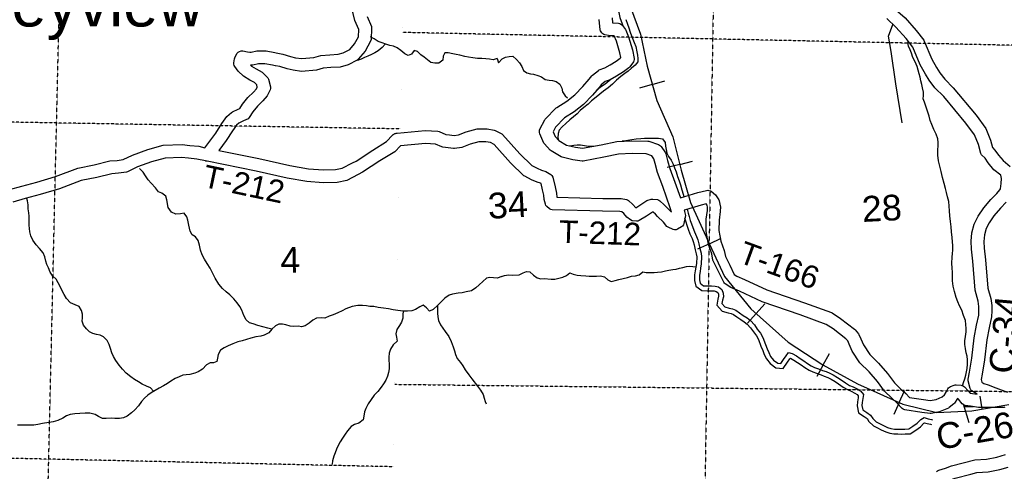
# Model space of a CAD drawing. Header units: feet. Extents: x -155 to 2562643, y -56 to 364810.
# Tile 40 of 121: x 2480336 to 2495666, y 247083 to 254106. Entities that reach past the tile are written whole.
import ezdxf
from ezdxf.enums import TextEntityAlignment as Align

# ---------------------------------------------------------------- set-up
doc = ezdxf.new("R2010")
doc.units = ezdxf.units.FT
doc.header["$MEASUREMENT"] = 0
for name, pattern in [('HIDDEN', [0.375, 0.25, -0.125]), ('HIDDEN2', [0.1875, 0.125, -0.0625]), ('water', [0])]:
    doc.linetypes.add(name, pattern=pattern)
for name, color, linetype in [('COUNTY-RD', 7, 'Continuous'), ('CR-TEXT', 7, 'Continuous'), ('MTEXT', 2, 'Continuous'), ('RAILROAD', 6, 'Continuous'), ('SECTION', 8, 'HIDDEN2'), ('SECTION-TEXT', 8, 'Continuous'), ('STREET-RURAL', 14, 'Continuous'), ('TOWNSHIP', 9, 'HIDDEN'), ('TR-TEXT', 6, 'Continuous'), ('TWP-RD', 6, 'Continuous'), ('WATERWAY', 14, 'water')]:
    doc.layers.add(name, color=color, linetype=linetype)
doc.styles.add('ARIAL', font='arial.ttf')

msp = doc.modelspace()

# ---------------------------------------------------------------- linework, layer by layer
at = {"layer": 'COUNTY-RD'}
for points in [[(2493948.42, 254922.1), (2493982.62, 254578.63), (2494008.46, 254236.43), (2494120.5, 254133.33), (2494292.24, 253940.84), (2494412.16, 253786.02), (2494418.85, 253774.5), (2494536.37, 253491.23), (2494609.78, 253363.29), (2494661.34, 253281.37), (2494737.92, 253180.99), (2494871.85, 253046.12), (2495227.93, 252621.61), (2495377.22, 252412.46), (2495452.01, 252230.5), (2495482.43, 252117.94), (2495520.44, 252079.28), (2495575.74, 252000.37), (2495646.11, 251915.71), (2495759.2, 251822.95)], [(2495241.64, 248279.94), (2495162.58, 248333.52), (2495146.43, 248351.36), (2495134.97, 248372.52), (2495103.87, 248490.99), (2495103.17, 248513.69), (2495125.59, 248627.02), (2495158.19, 248843.87), (2495194.51, 249159.26), (2495233.2, 249353.57), (2495269.3, 249510.52), (2495271.84, 249580.76), (2495271.01, 249646.38), (2495259.63, 249730.86), (2495210.8, 249897.39), (2495176.65, 250350.11), (2495154.18, 250537.52), (2495148.29, 250660.06), (2495160.13, 250793.58), (2495195.52, 250928.83), (2495258.27, 251051.66), (2495347.31, 251178.3), (2495457.11, 251308.34), (2495549.44, 251401.3), (2495597.55, 251459.65), (2495607.96, 251476.16), (2495619.03, 251559.85), (2495621.34, 251634.71), (2495610.07, 251686.5), (2495609.96, 251686.69), (2495504.52, 251773.18), (2495416.68, 251878.85), (2495366.19, 251950.89), (2495312.38, 252005.62), (2495299.56, 252027.99), (2495262.23, 252166.14), (2495201.02, 252315.06), (2495069.69, 252499.06), (2494724.02, 252911.15), (2494586.82, 253049.31), (2494496.86, 253167.22), (2494438.34, 253260.21), (2494356.53, 253402.79), (2494241.79, 253679.37), (2494138.38, 253812.88), (2493977.82, 253992.83), (2493834.74, 254124.5)], [(2495697.86, 251266.92), (2495604.71, 251173.14), (2495505.83, 251056.04), (2495429.97, 250948.14), (2495383.5, 250857.18), (2495357.87, 250759.2), (2495348.71, 250656), (2495353.6, 250554.25), (2495375.75, 250369.55), (2495408.64, 249933.45), (2495455.81, 249772.6), (2495470.85, 249661.04), (2495471.88, 249578.4), (2495468.48, 249484.25), (2495428.78, 249311.62), (2495392.26, 249128.25), (2495356.49, 248817.56), (2495322.69, 248592.73), (2495306.03, 248508.56), (2495315.83, 248471.27), (2495346.6, 248450.41), (2495417.27, 248425.5), (2495534.78, 248382.51), (2495715.69, 248313.94)], [(2495676.5, 248080.94), (2495663.14, 248077.1), (2495649.38, 248075.15), (2495320.44, 248074.39)], [(2494612.84, 247078.15), (2494627.96, 247090.86), (2494645.27, 247100.36), (2494751.82, 247133.92), (2494843.74, 247168.02), (2495208.7, 247262.42), (2495390.97, 247272.89), (2495548.34, 247305.05), (2495684.44, 247341.54)], [(2494827.02, 246948.5), (2494903.71, 246976.95), (2495143.76, 247038.94), (2495239.82, 247063.88), (2495416.87, 247074.05), (2495594.3, 247110.31), (2495725.01, 247145.36)]]:
    msp.add_lwpolyline(points, dxfattribs=at)
at = {"layer": 'RAILROAD'}
for p, q in [((2490184.98, 253099.19), (2490379.92, 253155.45)), ((2490184.98, 253099.19), (2489988.01, 253042.36)), ((2490614.39, 251855.39), (2490811.18, 251904.81)), ((2490614.39, 251855.39), (2490415.57, 251805.45)), ((2491074.16, 250622.11), (2491258.82, 250706.19)), ((2491074.16, 250622.11), (2490887.59, 250537.15)), ((2491802.49, 249537.4), (2491938.17, 249688.26)), ((2491802.49, 249537.4), (2491665.41, 249384.98)), ((2492846.17, 248736), (2492944.16, 248913.66)), ((2492846.17, 248736), (2492747.16, 248556.49)), ((2494028.36, 248151.33), (2494111.28, 248336.52)), ((2495324.13, 248051.85), (2495291.35, 248252.08)), ((2494028.36, 248151.33), (2493944.59, 247964.23))]:
    msp.add_line(p, q, dxfattribs=at)
for points in [[(2489149.91, 256192.5), (2489180.78, 256098.52), (2489380.43, 255571.79), (2489627.99, 255025.03), (2489795.69, 254448.23), (2490001.33, 253883.45), (2490103.15, 253382.76), (2490256.88, 252850.02), (2490506.44, 252285.24), (2490636.21, 251768.52), (2490781.95, 251263.83), (2491077.43, 250614.93), (2491309.02, 250112.23), (2491722.28, 249609.54), (2492301.26, 249088.82), (2492838.31, 248740.33), (2493379.35, 248441.92), (2494086.1, 248125.48), (2494617.16, 247995.3), (2495162.2, 248025.34), (2495737.18, 248119.47)], [(2489795.69, 254448.23), (2490001.33, 253883.45), (2490103.15, 253382.76), (2490256.88, 252850.02), (2490506.44, 252285.24), (2490636.21, 251768.52), (2490781.95, 251263.83), (2491077.43, 250614.93), (2491309.02, 250112.23), (2491722.28, 249609.54), (2492301.26, 249088.82), (2492838.31, 248740.33), (2493379.35, 248441.92), (2494086.1, 248125.48), (2494617.16, 247995.3), (2495162.2, 248025.34), (2495737.18, 248119.47)]]:
    msp.add_lwpolyline(points, dxfattribs=at)
at = {"layer": 'RAILROAD', "const_width": 0.08}
msp.add_lwpolyline([(2495737.18, 248119.47), (2495162.2, 248025.34), (2494617.16, 247995.3), (2494086.1, 248125.48), (2493379.35, 248441.92), (2492838.31, 248740.33), (2492301.26, 249088.82), (2491722.28, 249609.54), (2491309.02, 250112.23), (2491077.43, 250614.93), (2490781.95, 251263.83), (2490636.21, 251768.52), (2490506.44, 252285.24), (2490256.88, 252850.02), (2490103.15, 253382.76), (2490001.33, 253883.45), (2489795.69, 254448.23)], dxfattribs=at)
at = {"layer": 'SECTION'}
for points in [[(2491316.51, 264837.59), (2490757.02, 232562.19)], [(2480341.13, 228020.53), (2481186.7, 264407.36)], [(2522026.82, 253154.47), (2486294.59, 253908.02)], [(2486262.11, 252407.78), (2453514.92, 252972.43)], [(2486176.17, 248435.64), (2519261.49, 248051.42)], [(2486148.39, 247152.73), (2453376.29, 247876.69)]]:
    msp.add_lwpolyline(points, dxfattribs=at)
at = {"layer": 'STREET-RURAL'}
for points in [[(2494077.24, 252499.91), (2493978.23, 253109.26), (2493902.78, 253612.81), (2493863.23, 253852.54), (2493929, 254030.98)], [(2495117.59, 247837.13), (2495029.18, 248125.96)], [(2495040.24, 248089.84), (2495185.8, 248090.11)]]:
    msp.add_lwpolyline(points, dxfattribs=at)
at = {"layer": 'TOWNSHIP', "const_width": 0.03, "flags": 128}
msp.add_lwpolyline([(2484585.23, 184226.4), (2485001.36, 199164.46), (2485001.36, 199164.46), (2485331.98, 211141.68), (2485331.98, 211141.68), (2485503.76, 217364.95), (2485804.01, 231239.25), (2485834.49, 232647.22), (2486520.23, 264334.44), (2486529.41, 264928.12), (2487020.65, 296696.11), (2487020.65, 296696.11), (2486855.47, 317827), (2486855.47, 317827), (2486833, 323212.62), (2486833, 323212.62), (2486767.71, 338856.55)], dxfattribs=at)
at = {"layer": 'TWP-RD'}
for points in [[(2485613.69, 253953.22), (2485555.14, 254094.01), (2485526.54, 254202.95), (2485490.49, 254309.44), (2485452.22, 254468.42), (2485434.71, 254568), (2485434.73, 254585.62), (2485461.73, 254736.19), (2485478.27, 254837.03), (2485475.57, 254998.9), (2485462.07, 255313.77), (2485486.67, 255469.39), (2485499.11, 255594.66), (2485503.06, 255609.8), (2485558.61, 255737.12), (2485588.69, 255801.77), (2485591.18, 255825.55)], [(2485745.1, 254158.1), (2485811.2, 253999.14), (2485815.02, 253977.37), (2485806.65, 253796.54), (2485800.44, 253774.48), (2485714.58, 253618.33), (2485607.96, 253491.57), (2485592.7, 253479.32), (2485447.79, 253403.58), (2485326.06, 253370.25), (2485180.9, 253361.35), (2485060.88, 253352), (2484955.85, 253320.26), (2484724.91, 253300.87), (2484591.94, 253319.24), (2484498.3, 253343.73), (2484387.64, 253376.72), (2484318.14, 253389.21), (2484313.64, 253390.02), (2484269.76, 253397.89), (2484153.09, 253421.82), (2484052.45, 253420.1), (2483964.9, 253400.59), (2483932.09, 253400.03), (2483946.28, 253386.27), (2484019.69, 253340.69), (2484108.59, 253291.74), (2484120.45, 253282.68), (2484197.8, 253202.86), (2484210.6, 253179.86), (2484240.17, 253062.15), (2484240.53, 253038.99), (2484235.58, 253016.35), (2484189.95, 252920.85), (2484121.3, 252842.28), (2484038.29, 252762.19), (2483967.53, 252674.06), (2483910.73, 252584.33), (2483890.61, 252566.09), (2483822.69, 252531.87), (2483748.81, 252499.37), (2483710.86, 252466.56), (2483650.82, 252379.19), (2483552.35, 252225.53), (2483436.34, 252071.3), (2484057.44, 251945.56), (2484541.06, 251838), (2484832.74, 251788.17), (2485064.95, 251769.06), (2485253.53, 251774.13), (2485358.91, 251797.46), (2485516.77, 251878.59), (2485572.28, 251907.12), (2485833.96, 252079.86), (2486047.49, 252209.82), (2486142.24, 252309.92), (2486148.83, 252317.75), (2486151.26, 252319.45), (2486153.31, 252321.61), (2486162.03, 252326.97), (2486170.43, 252332.83), (2486173.22, 252333.84), (2486175.74, 252335.39), (2486185.55, 252338.31)], [(2489679.15, 254046.02), (2489695.58, 254038.71), (2489710.45, 254028.58), (2489723.26, 254015.97), (2489766.58, 253954.51), (2489772.03, 253944.54), (2489815.66, 253837.5), (2489876.05, 253638.25), (2489900.8, 253502.39), (2489900.97, 253485.32), (2489898.24, 253468.46), (2489892.7, 253452.32), (2489884.5, 253437.34), (2489828.45, 253366.78), (2489819.54, 253358.06), (2489737.44, 253295.58), (2489629.43, 253230.37), (2489532.03, 253173.69), (2489451.63, 253144.52), (2489390.55, 253096.01), (2489357.15, 253054.26), (2489252.92, 252935.29), (2489114.8, 252787.19), (2488966.62, 252674.61), (2488818.97, 252581.58), (2488678.93, 252437.59), (2488639.9, 252361.53), (2488670.6, 252291.05), (2488728.46, 252227.92), (2488849.87, 252157.51), (2488987.83, 252124.7), (2489099.15, 252108.19), (2489390.28, 252162.74), (2489631.93, 252212.58), (2489868.38, 252223.25), (2490117.14, 252219.46), (2490132.93, 252216.66), (2490284.58, 252163.86), (2490298.4, 252156.46), (2490310.89, 252147.01), (2490321.76, 252135.72), (2490390.94, 252036.76), (2490398.49, 252020.24), (2490424.14, 251918.73), (2490459.06, 251792.32), (2490537.67, 251580.6), (2490624.08, 251335.57), (2490892.21, 251417.17), (2491030.56, 251452.42), (2491048.9, 251453.64), (2491067.17, 251451.49), (2491084.73, 251446.05), (2491101, 251437.5), (2491170.09, 251383.08), (2491182.14, 251369.4), (2491221.91, 251303.06), (2491227.92, 251287.91), (2491244.1, 251213.84), (2491245.22, 251201.09), (2491242.03, 251121.96), (2491224.65, 250990.56), (2491222.13, 250830.16), (2491254.04, 250662.5), (2491306.8, 250518.61), (2491323.59, 250424.37), (2491392.01, 250287.83), (2491461.41, 250144.74), (2491503.82, 250116.33), (2491623.47, 250065.59), (2491968.85, 249905.11), (2492553.61, 249702.96), (2492976.02, 249550.04), (2492986.55, 249544.76), (2493115.42, 249459.84), (2493335.54, 249293.77), (2493344.41, 249285.17), (2493395.09, 249222.21), (2493401.63, 249211.63), (2493433.79, 249141.39), (2493474.33, 249047.54), (2493574.74, 248898.71), (2493706.35, 248765.7), (2493850.03, 248604.28), (2493954.92, 248460.18), (2494051.17, 248363.43), (2494131, 248292.17), (2494191.47, 248229.29), (2494407.03, 248197.02), (2494514.23, 248183.42), (2494603.36, 248200.55), (2494697.7, 248241.1), (2494735.31, 248271.44), (2494762.47, 248314), (2494787.34, 248364.06), (2494798.54, 248378.9), (2494812.27, 248391.41), (2494828.09, 248401.19), (2494887.36, 248424.06), (2494901.9, 248427.3)], [(2489388.96, 253915.51), (2489380.91, 253931.85), (2489375.95, 253949.35), (2489360.46, 254112.2)], [(2489559.14, 254135.63), (2489566.72, 254055.96), (2489661.67, 254050.28), (2489679.15, 254046.02)], [(2480177.74, 251464.95), (2480368.44, 251519.69), (2480602.73, 251581.67), (2480893.79, 251667.34), (2481239.55, 251798.98), (2481494.15, 251848.39), (2481739.49, 251910.22), (2481851.89, 251916.31), (2481947.73, 251931.23), (2482093.46, 252001.71), (2482328.5, 252086.82), (2482572.07, 252152.83), (2482864.8, 252164.26), (2482987.24, 252149.43), (2483124.02, 252137.24), (2483219.84, 252116.2), (2483388.01, 252339.76), (2483484.17, 252489.82), (2483560.6, 252601.03), (2483635.02, 252665.38), (2483647.68, 252673.38), (2483737.37, 252712.83), (2483763.8, 252726.15), (2483804.55, 252790.52), (2483890.29, 252897.31), (2483976.3, 252980.3), (2484021.31, 253031.81), (2484034.59, 253059.61), (2484026.36, 253092.38), (2483992.45, 253127.38), (2483918.64, 253168.02), (2483822.51, 253227.71), (2483739.44, 253308.23), (2483684.08, 253376.49), (2483674.42, 253395.58), (2483669.02, 253416.28), (2483668.12, 253437.66), (2483678.53, 253497.96), (2483683.44, 253512.55), (2483718.29, 253579.74), (2483736.4, 253599.41), (2483759.02, 253613.62), (2483784.59, 253621.4), (2483811.32, 253622.19), (2483881.9, 253605.21), (2483919.39, 253599.84), (2483941.2, 253600.21), (2484028.75, 253619.72), (2484171.7, 253622.16), (2484307.52, 253594.31), (2484327.58, 253590.71), (2484353.48, 253586.06), (2484353.5, 253586.05), (2484434.04, 253571.58), (2484552.18, 253536.37), (2484631.06, 253515.74), (2484730.29, 253502.03), (2484918.15, 253517.8), (2485023.76, 253549.72), (2485167.01, 253560.87), (2485293.18, 253568.61), (2485374.22, 253590.8), (2485473.9, 253642.9), (2485548.83, 253731.98), (2485608.47, 253840.45), (2485613.69, 253953.22)], [(2486185.55, 252338.31), (2486195.18, 252341.8), (2486198.13, 252342.05), (2486200.98, 252342.9), (2486211.26, 252343.18), (2486649.77, 252380.95), (2486848.02, 252371.24), (2486866.72, 252366.65), (2486968.35, 252319.69), (2487030.43, 252314.2), (2487099.18, 252303.34), (2487169.71, 252313.22), (2487287.07, 252361.08), (2487458.87, 252406.71), (2487612.19, 252406.99), (2487724.53, 252387.83), (2487739.46, 252382.78), (2487840.95, 252329.48), (2487855.06, 252318.48), (2488121.65, 252020.71), (2488309.57, 251838.93), (2488391.98, 251796.98), (2488460.36, 251767.78), (2488530.3, 251746.56), (2488605.04, 251699.45), (2488622.55, 251680.8), (2488634.8, 251658.36), (2488673, 251505.81), (2488691.69, 251410.51), (2488700.56, 251345.25), (2489414.73, 251326.88), (2489699.22, 251323.92), (2489782.2, 251310.36), (2489800.04, 251303.82), (2489816.34, 251294.03), (2489882.53, 251234.75), (2489928.41, 251182.99), (2489990.18, 251220.8), (2490100.7, 251293.26), (2490169.79, 251315.77), (2490192.29, 251317.8), (2490265.85, 251307.82), (2490285.48, 251300.82), (2490303.25, 251289.92), (2490371.08, 251225.72), (2490390.19, 251207.63), (2490407.51, 251191.23), (2490484.51, 251113.57), (2490466.02, 251182.4), (2490349.61, 251512.53), (2490268.58, 251730.77), (2490230.78, 251867.59), (2490211.31, 251944.65), (2490180.86, 251988.2), (2490089.96, 252019.85), (2489871.37, 252023.19), (2489656.8, 252013.5), (2489428.9, 251966.5), (2489111.3, 251906.99), (2489094.64, 251906.67), (2488949.96, 251928.13), (2488782.19, 251968.02), (2488768.6, 251973.44), (2488608.32, 252066.39), (2488596.49, 252075.91), (2488506.27, 252174.34), (2488497.22, 252188.27), (2488434.08, 252333.24), (2488429.96, 252350.51), (2488428.96, 252368.23), (2488431.08, 252385.83), (2488436.28, 252402.8), (2488511.23, 252548.85), (2488519.92, 252560.95), (2488688.04, 252733.81), (2488697.27, 252741.29), (2488852.59, 252839.15), (2488980.19, 252936.1), (2489104.54, 253069.43), (2489203.77, 253182.7), (2489244.95, 253234.17), (2489252.91, 253242.1), (2489346.34, 253316.31), (2489360.48, 253324.21), (2489446.96, 253355.58), (2489527.44, 253402.41), (2489624.87, 253461.24), (2489683.51, 253505.87), (2489694.38, 253519.55), (2489681.33, 253591.17), (2489626.94, 253770.61), (2489593.27, 253853.24), (2489592.7, 253854.05), (2489505.47, 253859.28), (2489445.3, 253871.84), (2489428.45, 253878.71), (2489413.12, 253888.51), (2489399.81, 253900.91), (2489388.96, 253915.51)], [(2487485.15, 252206.75), (2487350.75, 252171.06), (2487222.15, 252118.62), (2487104.84, 252102.18), (2487090.01, 252102.31), (2487005.99, 252115.58), (2486924.78, 252122.76), (2486908.09, 252127.21), (2486809.22, 252172.9), (2486653.48, 252180.53), (2486263.35, 252146.93), (2486174.34, 252052.9), (2485941.08, 251910.92), (2485673.39, 251734.22), (2485608.18, 251700.7), (2485427.37, 251607.78), (2485278.06, 251574.71), (2485059.41, 251568.84), (2484807.66, 251589.55), (2484502.48, 251641.7), (2484015.88, 251749.92), (2483253.4, 251904.29), (2483252.56, 251904.25), (2483244.31, 251906.06), (2483235.96, 251907.08), (2483232.27, 251908.57), (2483228.4, 251909.35), (2483227.66, 251909.72), (2483093.57, 251939.16), (2482966.33, 251950.51), (2482856.64, 251963.78), (2482602.52, 251953.87), (2482388.81, 251895.95), (2482171.26, 251817.17), (2482014.71, 251741.46), (2482000.55, 251737.04), (2481872.74, 251717.15), (2481769.62, 251711.56), (2481537.68, 251653.11), (2481294.6, 251605.94), (2480957.7, 251477.66), (2480656.55, 251389.03), (2480421.61, 251326.87), (2480226.71, 251270.93)], [(2495011.71, 248133.64), (2494952.3, 248203.84), (2494938.52, 248218.84), (2494936.83, 248215.44), (2494890.75, 248143.23), (2494879.92, 248131.13), (2494807.27, 248072.53), (2494795.56, 248065.47), (2494667.4, 248010.38), (2494657.07, 248007.21), (2494528.54, 247982.51), (2494512.71, 247982.01), (2494379.63, 247998.9), (2494120.05, 248037.75), (2494104.4, 248042.81), (2494089.8, 248050.35), (2494076.61, 248060.19), (2493992.12, 248148.05), (2493913.57, 248218.17), (2493802.28, 248330.04), (2493694.11, 248478.64), (2493560.47, 248628.78), (2493419.42, 248771.33), (2493298.11, 248951.13), (2493251.05, 249060.09), (2493227.57, 249111.36), (2493200.26, 249145.3), (2493000.06, 249296.34), (2492891.29, 249368.01), (2492486.9, 249514.4), (2491893.84, 249719.43), (2491542.26, 249882.79), (2491408.27, 249939.61), (2491320.26, 249998.57), (2491307.53, 250010.83), (2491297.14, 250025.14), (2491212.63, 250199.38), (2491135.05, 250354.2), (2491130.51, 250367.89), (2491112.98, 250466.24), (2491060.63, 250609.01), (2491021.83, 250812.86), (2491024.85, 251005.29), (2491042.56, 251139.13), (2491044.6, 251189.94), (2491037.76, 251221.26), (2491024.75, 251242.97), (2491023.23, 251244.16), (2490946.04, 251224.49), (2490702.64, 251150.42), (2490683.28, 251144.53), (2490699.58, 251083.85), (2490700.57, 251062.11), (2490678.78, 250935.96), (2490670.36, 250915.54), (2490657.67, 250897.43), (2490641.34, 250882.54), (2490578.07, 250846.36), (2490555.48, 250839.74), (2490531.98, 250838.54), (2490508.84, 250842.83), (2490431.1, 250877.33), (2490412.61, 250891.34), (2490359.07, 250956.03), (2490267.71, 251048.17), (2490233.58, 251080.48), (2490197.65, 251114.5), (2490188.03, 251111.36), (2490097.24, 251051.84), (2489981.52, 250981.01), (2489959.91, 250973.79), (2489937.24, 250971.62), (2489872.15, 250980.2), (2489846.63, 250991.21), (2489791.02, 251036.47), (2489740.51, 251093.45), (2489711.74, 251119.22), (2489681.96, 251124.08), (2489411.12, 251126.9), (2488627.29, 251147.07), (2488604.54, 251153.12), (2488583.82, 251164.29), (2488540.99, 251202.51), (2488528.77, 251219.01), (2488520.16, 251237.63), (2488503.77, 251308.07), (2488494.3, 251377.78), (2488477.74, 251462.24), (2488453.64, 251558.46), (2488446.44, 251563), (2488391.86, 251579.56), (2488307.25, 251615.68), (2488198.81, 251670.89), (2488186.66, 251679.56), (2487977.43, 251881.95), (2487724.06, 252164.97), (2487667.5, 252194.67), (2487595.45, 252206.95), (2487485.15, 252206.75)], [(2494901.9, 248427.3), (2494916.78, 248428.36), (2494995.58, 248422.18), (2495013.71, 248417.25), (2495030.6, 248409.03), (2495045.68, 248397.8), (2495102.32, 248336.16), (2495135.38, 248297.09), (2495170.85, 248290.85), (2495241.64, 248279.94)], [(2495320.44, 248074.39), (2495263.18, 248074.26), (2495138.27, 248093.51), (2495056.52, 248107.9), (2495040.16, 248113.83), (2495025.07, 248122.5), (2495011.71, 248133.64)]]:
    msp.add_lwpolyline(points, dxfattribs=at)
at = {"layer": 'WATERWAY'}
for points in [[(2489208.61, 255279.67), (2489236.71, 255242.94), (2489275.4, 255186.4), (2489315.13, 255131.23), (2489342.64, 255083.98), (2489373.85, 255015.68), (2489419.02, 254899.88), (2489437.53, 254844.29), (2489454.81, 254790.06), (2489474.7, 254732.28), (2489496.67, 254674.52), (2489517.98, 254622.33), (2489559.07, 254517.99), (2489578.23, 254454.91), (2489598.09, 254401.09), (2489621.77, 254336.54), (2489642.37, 254284.23), (2489664.07, 254216.4), (2489680.16, 254139.99), (2489702.97, 254082.08), (2489725.89, 254014.07)], [(2489796.96, 254038.02), (2489818.27, 253978.21), (2489841.75, 253910.41), (2489862.93, 253856.62), (2489882.07, 253804.8), (2489905.21, 253753.06), (2489928.65, 253687.27), (2489946.37, 253607.31), (2489955.48, 253555.28), (2489962.62, 253501.21), (2489959.7, 253448.94), (2489916.64, 253397.85), (2489863.42, 253352.59), (2489808.2, 253307.28), (2489756.78, 253272.09), (2489693.62, 253222.61), (2489630.64, 253165.1), (2489565.77, 253101.52), (2489496.72, 253045.89), (2489425.54, 252996.24), (2489368.31, 252950.89), (2489309.13, 252903.5), (2489240.12, 252845.86), (2489185.02, 252794.53), (2489117.98, 252738.95), (2489064.77, 252693.68), (2489013.64, 252644.44), (2488956.5, 252595.08), (2488899.31, 252547.72), (2488840.33, 252490.29), (2488783.23, 252438.92), (2488736.16, 252387.76), (2488721.17, 252337.25), (2488716.53, 252270.89), (2488723.72, 252233.78)], [(2489773.44, 254107.82), (2489796.96, 254038.02)], [(2486024.84, 253728.15), (2485979.71, 253675.22), (2485917.99, 253624.51), (2485864.14, 253589.93), (2485812.21, 253565.39), (2485758.3, 253538.84), (2485704.34, 253516.3), (2485652.4, 253493.77), (2485593.8, 253470.55)], [(2487767.72, 253501.69), (2487708.44, 253481.31), (2487648.18, 253490.83), (2487593.97, 253496.38), (2487531.74, 253501.87), (2487461.51, 253505.28), (2487389.24, 253512.69), (2487322.94, 253524.17), (2487264.69, 253533.7), (2487190.3, 253553.14), (2487132.05, 253562.67), (2487079.79, 253574.27), (2487009.43, 253591.73), (2486957.29, 253591.28), (2486927.65, 253540.85), (2486922.19, 253478.58), (2486862.48, 253427.88), (2486798.26, 253431.35), (2486738, 253440.87), (2486685.49, 253480.56), (2486632.95, 253524.27), (2486582.5, 253557.96), (2486529.87, 253611.7), (2486475.57, 253627.29), (2486433.96, 253570.73), (2486381.99, 253550.21), (2486331.64, 253573.87), (2486268.99, 253625.52), (2486212.46, 253667.18), (2486154.06, 253692.77), (2486099.78, 253706.36), (2486035.44, 253723.87), (2485977.06, 253747.46), (2485918.7, 253769.03), (2485856.18, 253806.63), (2485799.72, 253840.27), (2485798.74, 253840.84)], [(2495017.74, 248408.28), (2495032.58, 248461.83), (2495053.38, 248522.5), (2495068.29, 248577.02), (2495079.27, 248627.45), (2495088.21, 248679.84), (2495092.8, 248748.21), (2495093.38, 248816.5), (2495086.15, 248874.59), (2495071.02, 248926.49), (2495059.57, 248994.54), (2495050.29, 249054.59), (2495051.13, 249110.84), (2495063.69, 249181.38), (2495070.25, 249251.8), (2495071.16, 249304.03), (2495064.51, 249430.41), (2495032.8, 249508.08), (2495003.05, 249587.8), (2494969.51, 249657.4), (2494944.19, 249717.12), (2494918.7, 249784.88), (2494892.67, 249878.73), (2494870.82, 249964.64), (2494861.16, 250042.76), (2494858.36, 250177.25), (2494855.01, 250241.44), (2494851.41, 250317.67), (2494855.42, 250414.15), (2494862.26, 250470.52), (2494867.23, 250520.82), (2494865.64, 250597.1), (2494860.45, 250653.22), (2494853.06, 250719.34), (2494845.24, 250805.53), (2494837.55, 250885.7), (2494829.81, 250967.87), (2494817.99, 251053.98), (2494812.3, 251134.19), (2494808.79, 251206.41), (2494801.3, 251276.55), (2494783.71, 251350.49), (2494768.25, 251418.45), (2494750.87, 251482.36), (2494729.18, 251560.23), (2494705.16, 251654.12), (2494685.18, 251746.09), (2494663.46, 251825.97), (2494643.57, 251913.93), (2494631.7, 252002.04), (2494631.99, 252084.38), (2494634.78, 252142.68), (2494635.61, 252198.92), (2494630.47, 252253.04), (2494602.85, 252326.77), (2494571.31, 252396.42), (2494535.59, 252474), (2494514.2, 252537.83), (2494494.68, 252607.71), (2494470.99, 252685.55), (2494421.98, 252823.11), (2494400.84, 252874.89), (2494407.77, 252927.24), (2494406.64, 252981.44), (2494391.27, 253045.39), (2494382.16, 253097.41), (2494364.94, 253153.29), (2494353.7, 253211.3), (2494338.58, 253263.2), (2494323.28, 253323.13), (2494308.12, 253377.04), (2494276.53, 253448.69), (2494243.02, 253516.29), (2494219.5, 253586.09), (2494202.37, 253637.95), (2494177.09, 253695.67), (2494163.93, 253749.62), (2494159.88, 253751.55)], [(2487767.72, 253501.69), (2487791.52, 253436.81), (2487848.45, 253496.21), (2487900.08, 253521.36), (2487957.93, 253536.6), (2488016.08, 253537.79), (2488073.27, 253488.75), (2488118.56, 253433.45), (2488151.81, 253377.9), (2488181.18, 253316.24), (2488234.11, 253279.17), (2488286.58, 253264.18), (2488336.88, 253257.17), (2488403.51, 253236.44), (2488460.07, 253217.51), (2488519.05, 253178.55), (2488577.45, 253167.7), (2488633.81, 253158.81), (2488690.28, 253143.89), (2488745.3, 253102.85), (2488778.68, 253041.27), (2488787.92, 252983.23), (2488831.32, 252921.86), (2488866.63, 252890.55)], [(2489542.56, 253183.79), (2489515.88, 253157.64), (2489451.69, 253105.92), (2489380.75, 253056.44), (2489322.67, 253010.41)], [(2489718.16, 252220.71), (2489744.57, 252223.59), (2489804.6, 252230.84), (2489866.55, 252242.15), (2489936.52, 252253.62), (2490004.56, 252261.03), (2490062.67, 252264.22), (2490174.96, 252266.52), (2490227.13, 252265.57), (2490283.36, 252262.7), (2490345.68, 252255.94), (2490385, 252198.51), (2490392.27, 252138.41), (2490399.37, 252086.35), (2490412.53, 252032.4), (2490439.77, 251976.72), (2490479, 251923.3), (2490508.37, 251861.65), (2490531.65, 251803.89), (2490557.05, 251740.15), (2490578.65, 251666.29), (2490602.13, 251598.49), (2490623.48, 251536.67), (2490645.08, 251462.81), (2490666.56, 251394.97), (2490676.49, 251354.25)], [(2488901.9, 252146.37), (2488903.68, 252146.18), (2488961.67, 252155.4), (2489015.72, 252160.52), (2489065.89, 252159.54), (2489132.27, 252150.85), (2489194.68, 252140.07), (2489244.89, 252137.08), (2489270.23, 252141.97)], [(2484260.04, 249290.81), (2484201.71, 249308.38), (2484044.88, 249351.19), (2483968.45, 249374.62), (2483916.14, 249392.23), (2483861.59, 249435.92), (2483826.84, 249507.89), (2483796.04, 249587.91), (2483763.41, 249647.84), (2483722.81, 249701.69), (2483668.06, 249767.46), (2483607.35, 249827.15), (2483548.75, 249874.82), (2483492.13, 249926.52), (2483435.36, 249994.28), (2483380.39, 250084.13), (2483339.52, 250168.08), (2483302.77, 250240.02), (2483255.96, 250315.9), (2483213.24, 250381.77), (2483174.54, 250447.67), (2483151.83, 250519.74), (2483135.06, 250599.88), (2483112.35, 250671.94), (2483071.72, 250729.8), (2483019.28, 250761.47), (2482990.68, 250819.43), (2482969.79, 250911.58), (2482953.06, 250987.71), (2482940.56, 251039.79), (2482897.94, 251095.63), (2482837.84, 251087.08), (2482767.68, 251082.47), (2482699.2, 251113.99), (2482646.4, 251185.8), (2482629.28, 251306.08), (2482610.72, 251362.12), (2482548.13, 251407.75), (2482495.77, 251431.39), (2482451.12, 251489.21), (2482384.25, 251564.91), (2482335.65, 251616.68), (2482294.96, 251680.56), (2482256.36, 251734.43), (2482203.5, 251794.09)], [(2482421.28, 248337.67), (2482421.37, 248327.64), (2482374.77, 248379.43), (2482312.34, 248406.99), (2482243.86, 248438.52), (2482185.39, 248472.14), (2482122.85, 248511.75), (2482066.34, 248551.4), (2481995.6, 248611.01), (2481936.89, 248670.72), (2481886.18, 248734.52), (2481833.38, 248806.32), (2481796.72, 248868.23), (2481772.13, 248926.23), (2481747.48, 248990.25), (2481728.86, 249054.32), (2481700.22, 249116.3), (2481639.53, 249173.98), (2481589.15, 249199.64), (2481530.88, 249211.19), (2481474.58, 249226.76), (2481424.22, 249250.42), (2481373.65, 249298.15), (2481331.02, 249353.99), (2481306.38, 249418.01), (2481311.94, 249468.24), (2481311.42, 249526.44), (2481298.86, 249584.54), (2481262.22, 249644.44), (2481197.77, 249674), (2481129.33, 249701.51), (2481066.52, 249771.22), (2481029.88, 249831.12), (2480997.25, 249891.06), (2480968.59, 249955.04), (2480935.96, 250014.98), (2480901.36, 250070.88), (2480850.8, 250116.61), (2480812.14, 250178.5), (2480783.43, 250248.51), (2480760.9, 250300.5), (2480744.38, 250352.55), (2480725.72, 250420.63), (2480699.11, 250480.62), (2480644.36, 250546.39), (2480591.69, 250604.14), (2480538.88, 250677.96), (2480508.2, 250743.93), (2480495.6, 250806.04), (2480489.12, 250858.18), (2480482.61, 250912.31), (2480481.39, 251048.79), (2480478.88, 251104.97), (2480470.31, 251165.11), (2480467.73, 251229.32), (2480459.15, 251291.47), (2480446.81, 251325.49)], [(2490726.22, 251160.72), (2490742.98, 251097.32), (2490760.11, 251045.46), (2490777.41, 250985.56), (2490794.54, 250933.7), (2490815.81, 250875.9), (2490841.33, 250806.14), (2490874.97, 250732.52), (2490894.1, 250680.7), (2490909.39, 250620.77), (2490926.99, 250546.83), (2490944.49, 250476.9), (2490951.68, 250420.82), (2490948.01, 250308.28), (2490937.32, 250243.81), (2490928.39, 250191.41), (2490919.62, 250130.99), (2490919.12, 250058.68), (2490932.24, 250006.74), (2490983.21, 249967.62), (2491047.41, 249966.92), (2491107.61, 249966.14), (2491161.83, 249963.23), (2491214.26, 249950.24)], [(2490687.79, 251025.28), (2490688.45, 251023.29), (2490705.75, 250963.39), (2490723.72, 250908.98), (2490745.4, 250850.07), (2490771.9, 250777.63), (2490805.59, 250703.91), (2490822.39, 250658.38), (2490836.57, 250602.81), (2490854.13, 250529.04), (2490870.66, 250462.98), (2490876.52, 250417.25), (2490873.21, 250315.67), (2490863.36, 250256.24), (2490854.3, 250203.1), (2490844.66, 250136.66), (2490844.06, 250049.61), (2490865.91, 249963.11), (2490957.39, 249892.9), (2491046.52, 249891.93), (2491105.11, 249891.17), (2491150.7, 249888.72), (2491180.85, 249881.25)], [(2487835.8, 250110.13), (2487886.69, 250127.32), (2487944.58, 250140.55), (2488002.9, 250133.71), (2488115.1, 250140.01), (2488174.67, 250169.34), (2488228.43, 250188.51), (2488278.68, 250183.51), (2488335.91, 250132.47), (2488394.94, 250091.5), (2488447.41, 250076.51), (2488499.5, 250079.58), (2488612.04, 250069.83), (2488666.18, 250070.93), (2488730.09, 250084.29), (2488791.87, 250103.62), (2488847.51, 250128.86), (2488902.86, 250168.14), (2488953.44, 250147.08), (2489013.93, 250132.25), (2489074.25, 250125.45), (2489150.49, 250125), (2489202.75, 250120.04), (2489258.97, 250117.17), (2489317.12, 250118.36), (2489379.2, 250123.64), (2489439.69, 250108.81), (2489492.82, 250061.7), (2489547.51, 250036.71), (2489607.45, 250047.98), (2489665.3, 250063.21), (2489733.14, 250080.66), (2489798.98, 250098.07), (2489860.8, 250115.4), (2489924.79, 250124.74), (2489980.64, 250139.94), (2490037.91, 250183.28), (2490092.26, 250174.34), (2490146.44, 250173.44), (2490212.65, 250172.79), (2490266.7, 250177.91), (2490328.69, 250187.2), (2490388.64, 250198.47), (2490440.52, 250211.58), (2490504.51, 250220.91), (2490556.56, 250225.99), (2490610.41, 250241.15), (2490662.29, 250254.26), (2490720.23, 250265.48), (2490772.19, 250274.57), (2490864.14, 250260.97)], [(2487835.8, 250110.13), (2487775.06, 250085.72), (2487714.85, 250089.22), (2487656.63, 250094.74), (2487602.55, 250086.25), (2487544.84, 250035.57), (2487491.16, 249982.92), (2487439.43, 249936.31), (2487369.63, 249891.56), (2487289.56, 249872.81), (2487223.49, 249860.2), (2487165.38, 249853.68), (2487073.24, 249838.83), (2487021.26, 249820.32), (2486955.45, 249777.61), (2486891.83, 249714.84), (2486840.17, 249660.2), (2486772.52, 249599.4), (2486718.59, 249574.86), (2486669.98, 249626.63), (2486617.47, 249666.32), (2486563.56, 249639.76), (2486499.76, 249597.06), (2486443.78, 249576.51), (2486375.62, 249571.91), (2486305.39, 249575.32), (2486225.09, 249582.66), (2486148.77, 249594.05), (2486076.44, 249607.48), (2486002.11, 249620.89), (2485919.77, 249632.23), (2485847.46, 249643.65), (2485785.25, 249647.13), (2485733.03, 249654.71), (2485674.81, 249660.23), (2485598.56, 249663.59), (2485510.47, 249644.77), (2485412.52, 249607.8), (2485354.61, 249579.21), (2485288.7, 249548.53), (2485218.77, 249517.82), (2485156.81, 249493.21), (2485086.85, 249466.51), (2485030.66, 249470.04), (2484958.49, 249465.41), (2484900.61, 249432.8), (2484840.86, 249386.12), (2484781.03, 249347.47), (2484725.02, 249330.93), (2484674.81, 249338.53), (2484606.65, 249333.93), (2484546.45, 249337.43), (2484482.05, 249360.96), (2484429.8, 249372.56), (2484371.65, 249370.05), (2484319.74, 249343.51), (2484260.04, 249290.81), (2484212.37, 249238.22), (2484144.52, 249199.5), (2484088.47, 249186.97), (2484010.38, 249172.25), (2483934.35, 249151.53), (2483868.32, 249132.9), (2483800.31, 249112.24), (2483730.26, 249095.58), (2483652.29, 249066.81), (2483580.4, 249032.07), (2483518.49, 249001.43), (2483464.67, 248964.84), (2483427.15, 248898.28), (2483417.65, 248839.99), (2483404.06, 248789.7), (2483352.08, 248771.19), (2483299.95, 248768.73), (2483244.06, 248738.14), (2483182.5, 248669.37), (2483114.67, 248628.65), (2483062.7, 248608.13), (2482986.65, 248589.41), (2482928.54, 248582.89), (2482878.45, 248576.44), (2482816.48, 248553.83), (2482758.57, 248525.23), (2482686.74, 248482.46), (2482634.9, 248447.9), (2482575.04, 248413.26), (2482509.18, 248376.56), (2482445.31, 248341.89), (2482385.46, 248305.25), (2482331.63, 248268.66), (2482277.9, 248222.03), (2482234.24, 248169.47), (2482184.71, 248100.8), (2482129.12, 248038.1), (2482077.4, 247989.49), (2482007.62, 247942.72), (2481953.7, 247916.17), (2481891.62, 247905.6), (2481819.42, 247904.98), (2481765.23, 247908.53), (2481683.03, 247903.81), (2481683.03, 247903.81), (2481622.85, 247905.3), (2481562.39, 247936.89), (2481509.97, 247966.55), (2481429.55, 247987.94), (2481357.33, 247989.33), (2481271.14, 247982.57), (2481192.96, 247977.88), (2481120.86, 247965.22), (2481066.89, 247944.68), (2481009.05, 247908.06), (2480929.15, 247871.24), (2480855.09, 247854.55), (2480690.88, 247825.04), (2480616.81, 247808.35), (2480556.7, 247801.81), (2480360.15, 247800.12), (2480302, 247797.62)], [(2491214.26, 249950.24), (2491267.27, 249909.16), (2491288.45, 249855.37), (2491291.67, 249797.2), (2491278.73, 249744.72), (2491269.83, 249690.32), (2491315.03, 249639.03), (2491383.63, 249620.35), (2491433.96, 249611.34), (2491486.6, 249588.31), (2491545.67, 249545.34), (2491602.65, 249506.34), (2491661.55, 249471.39), (2491716.65, 249426.33), (2491774.22, 249359.23), (2491819.72, 249293.89), (2491869.22, 249228.63), (2491904.69, 249163.09), (2491947.06, 249055.51), (2491974.55, 248987.79), (2491997.78, 248932.04), (2492027.15, 248870.39), (2492074.48, 248813.12), (2492137.65, 248766.21), (2492187.9, 248761.21), (2492228.79, 248820.28), (2492267.72, 248877.31), (2492308.78, 248928.35), (2492363.17, 248917.41), (2492428.21, 248876.57), (2492487.2, 248837.61), (2492544.18, 248798.61), (2492601.2, 248757.6), (2492660.15, 248720.65), (2492712.74, 248699.63), (2492771.39, 248676.73), (2492838.1, 248651.99), (2492890.66, 248632.98), (2492949.35, 248608.07), (2493004.03, 248583.08), (2493071.12, 248540.27), (2493128.06, 248503.28), (2493195.23, 248456.45), (2493258.19, 248419.58), (2493314.88, 248394.64), (2493375.7, 248363.75), (2493426.5, 248332.65), (2493471.78, 248277.35), (2493463.06, 248214.92), (2493454.29, 248154.5), (2493449.32, 248104.19), (2493462.69, 248040.2), (2493525.73, 247999.32), (2493584.8, 247956.34), (2493618.01, 247902.8), (2493671.24, 247851.68), (2493723.96, 247824.64), (2493782.77, 247793.71), (2493849.57, 247764.95), (2493900.03, 247749.91), (2493954.42, 247738.98), (2494012.57, 247740.16), (2494062.78, 247737.17), (2494118.93, 247738.32), (2494179.04, 247741.55), (2494244.37, 247783.05), (2494311.54, 247832.62), (2494364.5, 247889.93), (2494416.09, 247917.08), (2494480.63, 247900.33), (2494535.02, 247889.39), (2494549.08, 247885.37)], [(2491180.85, 249881.25), (2491205.04, 249862.5), (2491214.23, 249839.15), (2491216.16, 249804.26), (2491205.2, 249759.78), (2491190.08, 249667.38), (2491273.63, 249572.57), (2491367.14, 249547.11), (2491412.02, 249539.08), (2491449.07, 249522.87), (2491502.42, 249484.06), (2491562.29, 249443.08), (2491618.43, 249409.77), (2491664.04, 249372.47), (2491714.83, 249313.27), (2491759.04, 249249.78), (2491805.99, 249187.88), (2491836.57, 249131.38), (2491877.42, 249027.66), (2491905.19, 248959.26), (2491929.27, 248901.47), (2491963.43, 248829.76), (2492022.46, 248758.33), (2492109.59, 248693.63), (2492224.43, 248682.21), (2492290.6, 248777.79), (2492328, 248832.59), (2492337.81, 248844.78), (2492387.6, 248813.51), (2492445.35, 248775.37), (2492501.1, 248737.21), (2492559.35, 248695.32), (2492626.04, 248653.51), (2492685.18, 248629.88), (2492744.71, 248606.63), (2492812.31, 248581.56), (2492863.23, 248563.14), (2492919.11, 248539.43), (2492968.1, 248517.04), (2493030.52, 248477.21), (2493086.17, 248441.05), (2493154.77, 248393.23), (2493224.03, 248352.67), (2493282.77, 248326.83), (2493339.08, 248298.23), (2493376.51, 248275.31), (2493392.96, 248255.23), (2493388.81, 248225.49), (2493379.82, 248163.58), (2493373.55, 248100.11), (2493395.67, 247994.27), (2493483.23, 247937.49), (2493528.8, 247904.33), (2493559.25, 247855.24), (2493627.22, 247789.97), (2493689.39, 247758.08), (2493750.44, 247725.97), (2493823.94, 247694.33), (2493881.89, 247677.06), (2493947.71, 247663.83), (2494011.1, 247665.11), (2494061.32, 247662.12), (2494121.71, 247663.36), (2494202.68, 247667.71), (2494286.8, 247721.15), (2494361.8, 247776.5), (2494410.83, 247829.56), (2494425.34, 247837.2), (2494463.8, 247827.21), (2494517.3, 247816.45), (2494534.05, 247811.67)], [(2486839.91, 249659.96), (2486842.74, 249598), (2486841.25, 249539.78), (2486845.73, 249487.63), (2486858.33, 249425.52), (2486886.98, 249361.53), (2486921.55, 249309.64), (2486962.13, 249257.8), (2487014.98, 249179.98), (2487055.81, 249100.04), (2487086.62, 249020.02), (2487107.23, 248957.97), (2487123.82, 248897.9), (2487148.43, 248837.89), (2487197.12, 248776.09), (2487237.72, 248722.24), (2487274.4, 248658.33), (2487327.22, 248584.51), (2487373.9, 248522.69), (2487463.2, 248407.04), (2487509.9, 248343.21), (2487550.61, 248277.33), (2487567.18, 248219.26), (2487583.68, 248169.22), (2487598.06, 248131.21)], [(2486307.16, 249575.23), (2486301.9, 249517.09), (2486300.36, 249464.89), (2486282.89, 249400.51), (2486249.26, 249348.03), (2486205.66, 249289.45), (2486190.21, 249223.08), (2486200.75, 249166.97), (2486213.3, 249108.87), (2486151.63, 249052.14), (2486108.14, 248981.51), (2486086.64, 248919.1), (2486085.17, 248858.87), (2486085.64, 248806.69), (2486088.14, 248752.52), (2486086.8, 248678.24), (2486079.32, 248617.96), (2486063.78, 248561.63), (2486038.26, 248499.19), (2485998.65, 248442.64), (2485963, 248392.16), (2485913.46, 248325.5), (2485855.84, 248264.79), (2485806.27, 248200.13), (2485762.78, 248129.51), (2485725.29, 248060.94), (2485703.71, 248006.56), (2485694.28, 247940.24), (2485684.77, 247881.95), (2485617.01, 247833.2), (2485547.02, 247810.52), (2485495.16, 247777.96), (2485437.59, 247711.23), (2485401.96, 247658.73), (2485362.37, 247600.19), (2485324.78, 247541.65), (2485295.22, 247483.19), (2485269.65, 247426.77), (2485246.07, 247372.38), (2485226.49, 247320.02), (2485207.08, 247247.6), (2485201.55, 247193.35), (2485199.6, 247187.32)]]:
    msp.add_lwpolyline(points, dxfattribs=at)

# ---------------------------------------------------------------- texts
at = {"layer": 'CR-TEXT', "style": 'ARIAL'}
for s, rotation, p in [('C-34', 85, (2495942.87, 248578.22)), ('C-26', 10, (2494665.51, 247295.46))]:
    msp.add_text(s, height=400, rotation=rotation, dxfattribs=at).set_placement(p, align=Align.BOTTOM_LEFT)
at = {"layer": 'MTEXT', "style": 'ARIAL'}
msp.add_text('Valleyview', height=700, dxfattribs=at).set_placement((2478578.23, 253790.87), align=Align.BOTTOM_LEFT)
at = {"layer": 'SECTION-TEXT', "style": 'ARIAL'}
for s, rotation, p in [('34', 3, (2487952.62, 250905.58)), ('28', 3, (2493775.43, 250856.03)), ('4', 1, (2484553.7, 250050.12))]:
    msp.add_text(s, height=400, rotation=rotation, dxfattribs=at).set_placement(p, align=Align.BOTTOM_CENTER)
at = {"layer": 'TR-TEXT', "style": 'ARIAL'}
for s, rotation, p in [('T-212', 348, (2483143.41, 251409.28)), ('T-212', 358, (2488724.04, 250533.61)), ('T-166', 340, (2491467.7, 250241.77))]:
    msp.add_text(s, height=350, rotation=rotation, dxfattribs=at).set_placement(p, align=Align.BOTTOM_LEFT)

doc.saveas('drawing.dxf')
